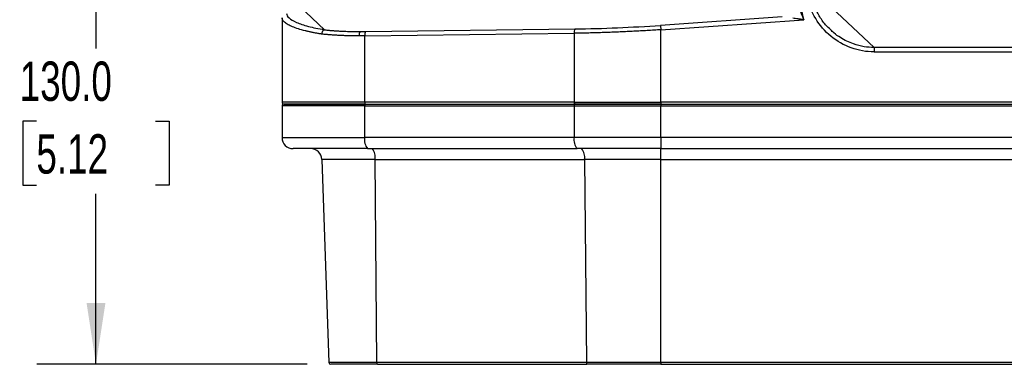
# Model space of a CAD drawing. Header units: millimetres. Extents: x 32 to 1437, y 32 to 1048.
# Tile 8 of 21: x 177 to 441, y 425 to 517. Entities that reach past the tile are written whole.
import ezdxf

# ---------------------------------------------------------------- set-up
doc = ezdxf.new("R2010")
doc.units = ezdxf.units.MM
doc.header["$LTSCALE"] = 5
doc.layers.add('DIMENSIONS', color=140, linetype='Continuous', lineweight=25)
doc.styles.add('SLDTEXTSTYLE0', font='TXT', dxfattribs={"width": 0.7})
doc.dimstyles.new('SLDDIMSTYLE0', dxfattribs={"dimtxt": 10.790039, "dimasz": 16.51, "dimexe": 0, "dimexo": 0.0625, "dimgap": 2.69751, "dimtad": 0, "dimtih": 1, "dimtoh": 1, "dimrnd": 1e-09, "dimzin": 4, "dimdsep": 46, "dimtxsty": 'SLDTEXTSTYLE0', "dimsah": 1, "dimcen": 0.09, "dimadec": 0, "dimazin": 1, "dimtfac": 1, "dimtofl": 0, "dimtmove": 0, "dimatfit": 3, "dimfxl": 0, "dimfrac": 2, "dimtolj": 1, "dimtzin": 12, "dimarcsym": 0})

# ---------------------------------------------------------------- blocks, each defined once
blk = doc.blocks.new('_D')
at = {"layer": 'DIMENSIONS'}
for p, q in [((257.52, 554.7), (181.22, 554.7)), ((197.09, 554.7), (197.09, 509.64)), ((181.06, 490.07), (177.44, 490.07)), ((177.44, 490.07), (177.44, 472.92)), ((213.13, 490.07), (216.75, 490.07)), ((216.75, 490.07), (216.75, 472.92)), ((177.44, 472.92), (181.06, 472.92)), ((216.75, 472.92), (213.13, 472.92)), ((197.09, 424.7), (197.09, 470.51)), ((253.87, 424.7), (181.22, 424.7))]:
    blk.add_line(p, q, dxfattribs=at)
for points in [[(197.09, 554.7), (194.55, 538.19), (199.63, 538.19)], [(197.09, 424.7), (199.63, 441.21), (194.55, 441.21)]]:
    blk.add_solid(points, dxfattribs=at)
at = {"layer": 'DIMENSIONS', "char_height": 10.583, "attachment_point": 1, "style": 'SLDTEXTSTYLE0'}
for s, insert in [('130.0', (176.57, 506.13)), ('5.12', (181.06, 486.57))]:
    blk.add_mtext(s, dxfattribs=dict(at, insert=insert))

msp = doc.modelspace()

# ---------------------------------------------------------------- linework, layer by layer
for p, q in [((387.4003, 517.378491), (375.566767, 576.399348)), ((406.284507, 509.889356), (389.024916, 526.129353)), ((250.067129, 522.603601), (258.484086, 514.683868)), ((247.114192, 517.899706), (247.114192, 495.196424)), ((381.551774, 518.145247), (348.88097, 515.857926)), ((348.962916, 514.687445), (387.4003, 517.378491)), ((269.34962, 513.028285), (325.669202, 513.728555)), ((269.578257, 514.198765), (325.897839, 514.899036)), ((325.669202, 513.728555), (325.669202, 495.196424)), ((348.88097, 515.857926), (348.962916, 514.687445)), ((348.962916, 495.196424), (348.962916, 514.687445)), ((269.34962, 495.196424), (269.34962, 513.028285)), ((577.943877, 509.889356), (406.284507, 509.889356)), ((406.284507, 509.889356), (406.284507, 508.712659)), ((406.284507, 508.712659), (577.943877, 508.712659)), ((269.34962, 495.196424), (247.114192, 495.196424)), ((325.669202, 495.196424), (269.34962, 495.196424)), ((325.669202, 495.196424), (348.962916, 495.196424)), ((635.265467, 495.196424), (348.962916, 495.196424)), ((348.962916, 495.196424), (348.962916, 494.696424)), ((269.34962, 494.196424), (247.114192, 494.196424)), ((247.114192, 494.196424), (247.114192, 485.696424)), ((269.34962, 494.196424), (325.669202, 494.196424)), ((269.34962, 485.696424), (269.34962, 494.196424)), ((269.47903, 494.696424), (325.798612, 494.696424)), ((325.669202, 494.196424), (348.962916, 494.196424)), ((325.669202, 494.196424), (325.669202, 485.696424)), ((348.962916, 494.696424), (348.962916, 494.196424)), ((348.962916, 494.696424), (635.265467, 494.696424)), ((348.962916, 494.196424), (635.265467, 494.196424)), ((348.962916, 485.696424), (348.962916, 494.196424)), ((247.114192, 485.696424), (269.34962, 485.696424)), ((325.669202, 485.696424), (269.34962, 485.696424)), ((348.962916, 485.696424), (325.669202, 485.696424)), ((348.962916, 485.696424), (348.962916, 482.696424)), ((635.265467, 485.696424), (348.962916, 485.696424)), ((270.126077, 482.696424), (326.44566, 482.696424)), ((348.962916, 482.696424), (635.265467, 482.696424)), ((348.962916, 479.801122), (348.962916, 482.696424)), ((272.11927, 479.801122), (257.815298, 479.801122)), ((257.815298, 479.801122), (259.722745, 425.178974)), ((272.11927, 479.801122), (328.438853, 479.801122)), ((272.612954, 425.178974), (272.11927, 479.801122)), ((348.962916, 479.801122), (328.438853, 479.801122)), ((328.438853, 479.801122), (328.932536, 425.178974)), ((348.962916, 479.801122), (635.265467, 479.801122)), ((348.962916, 425.178974), (348.962916, 479.801122)), ((272.612954, 425.178974), (259.722745, 425.178974)), ((328.932536, 425.178974), (272.612954, 425.178974)), ((272.742285, 424.696424), (329.061867, 424.696424)), ((348.962916, 425.178974), (328.932536, 425.178974)), ((635.265467, 425.178974), (348.962916, 425.178974)), ((348.962916, 425.178974), (348.962916, 424.696424)), ((348.962916, 424.696424), (635.265467, 424.696424))]:
    msp.add_line(p, q)
for centre, radius, start, end in [((269.551043, 513.211776), 1.741103, 145.8339532, 186.35397533), ((271.320635, 513.250847), 1.98354, 151.4521627, 186.44241219), ((327.640217, 513.951117), 1.98354, 151.4521627, 186.44241219), ((247.614192, 495.196424), 0.5, 180, 270), ((269.92964, 495.079797), 0.591629, 168.63094549, 220.39069191), ((326.249222, 495.079797), 0.591629, 168.63094549, 220.39069191), ((247.614192, 494.196424), 0.5, 90, 180), ((269.92964, 494.31305), 0.591629, 139.60930809, 191.36905451), ((326.249222, 494.31305), 0.591629, 139.60930809, 191.36905451), ((250.114192, 485.696424), 3, 180, 270), ((272.829741, 484.996664), 3.549775, 168.63094549, 220.39069191), ((329.149323, 484.996664), 3.549775, 168.63094549, 220.39069191), ((254.817125, 479.696424), 3, 2, 90), ((268.765997, 480.454033), 3.416245, 348.98187628, 41.02515592), ((325.08558, 480.454033), 3.416245, 348.98187628, 41.02515592), ((260.222441, 425.196424), 0.5, 182, 270), ((273.171833, 425.070155), 0.569374, 168.98187628, 221.02515592), ((329.491415, 425.070155), 0.569374, 168.98187628, 221.02515592)]:
    msp.add_arc(centre, radius, start, end)
for points, knots in [([(406.284507, 508.712659), (404.215835, 508.712659), (402.133012, 509.081086), (398.19301, 510.509677), (396.337033, 511.569473), (393.080402, 514.250292), (391.680586, 515.870624), (389.509366, 519.472715), (388.73856, 521.453358), (388.32964, 523.492882)], [0, 0, 0, 0, 0.25, 0.25, 0.5, 0.5, 0.75, 0.75, 1, 1, 1, 1]), ([(394.647715, 514.645697), (394.176716, 515.082225), (392.965649, 516.204653), (391.465199, 518.414074), (390.168918, 521.023221), (389.706963, 522.861254), (389.489756, 523.725483)], [0, 0, 0, 0, 0.1811275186, 0.4657276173, 0.7487895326, 1, 1, 1, 1]), ([(248.314188, 519.076403), (248.314188, 518.660086), (248.540753, 518.243799), (249.436343, 517.430675), (250.105424, 517.033878), (251.854666, 516.278325), (252.934927, 515.91961), (255.455909, 515.257009), (256.896731, 514.953181), (258.484086, 514.683868)], [0, 0, 0, 0, 0.25, 0.25, 0.5, 0.5, 0.75, 0.75, 1, 1, 1, 1]), ([(386.243127, 520.129797), (386.298626, 519.997799), (386.416043, 519.718539), (386.602291, 519.275665), (386.815563, 518.768959), (387.083347, 518.131298), (387.283121, 517.656808), (387.4003, 517.378491)], [0, 0, 0, 0, 0.1444676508, 0.305641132, 0.4835291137, 0.6970584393, 1, 1, 1, 1]), ([(257.7622, 513.498337), (257.618717, 513.521854), (257.330687, 513.56906), (256.906207, 513.642093), (256.485603, 513.717079), (256.069836, 513.794162), (255.659043, 513.873302), (255.253592, 513.954511), (254.853793, 514.037785), (254.459979, 514.123126), (254.072481, 514.210532), (253.69163, 514.300006), (252.784604, 514.522086), (251.422129, 514.903494), (249.890787, 515.452512), (248.644413, 516.047365), (247.991517, 516.494987), (247.662201, 516.801115), (247.52833, 516.942234), (247.400434, 517.100498), (247.285605, 517.275932), (247.192791, 517.468538), (247.127247, 517.67829), (247.118653, 517.824035), (247.114192, 517.899706)], [0, 0, 0, 0, 0.02155525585, 0.04327023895, 0.06514510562, 0.08718000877, 0.10937509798, 0.13173051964, 0.154246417, 0.17692293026, 0.19976019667, 0.22275835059, 0.24591752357, 0.36832919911, 0.49860555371, 0.61835150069, 0.75204357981, 0.77736580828, 0.80605482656, 0.83811059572, 0.8735330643, 0.91232217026, 0.95447784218, 1, 1, 1, 1]), ([(387.4003, 517.378491), (387.239558, 517.399599), (386.94016, 517.438915), (386.524302, 517.493552), (386.174796, 517.539257), (385.706747, 517.600438), (385.135455, 517.675533), (384.660083, 517.737776), (384.440874, 517.766479)], [0, 0, 0, 0, 0.16264375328, 0.30293856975, 0.42088451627, 0.5164818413, 0.77703402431, 1, 1, 1, 1]), ([(258.473738, 514.66666), (258.451264, 514.658752), (258.405289, 514.642574), (258.335995, 514.606088), (258.265534, 514.559075), (258.195016, 514.500077), (258.125654, 514.429095), (258.058784, 514.346196), (257.982224, 514.231741), (257.903365, 514.080071), (257.833564, 513.890078), (257.784481, 513.694378), (257.769518, 513.562723), (257.7622, 513.498338)], [0, 0, 0, 0, 0.0636536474, 0.1302155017, 0.1995648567, 0.2715195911, 0.3458325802, 0.4221912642, 0.5002210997, 0.629892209, 0.7575710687, 0.8814399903, 1, 1, 1, 1]), ([(258.473738, 514.66666), (258.476958, 514.667851), (258.483717, 514.670351), (258.487854, 514.674586), (258.488278, 514.679188), (258.485556, 514.682226), (258.484086, 514.683868)], [0, 0, 0, 0, 0.2054056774, 0.4311527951, 0.6926703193, 1, 1, 1, 1]), ([(258.473738, 514.66666), (258.616103, 514.651136), (258.900577, 514.620115), (259.33569, 514.576447), (259.776391, 514.534939), (260.223315, 514.495793), (260.676293, 514.458953), (261.135369, 514.424435), (261.600532, 514.392235), (262.071784, 514.362354), (262.549125, 514.334791), (263.139437, 514.303966), (263.84665, 514.272091), (264.675434, 514.24198), (265.516106, 514.218529), (266.36888, 514.201902), (267.232926, 514.191492), (267.81773, 514.19021), (268.110431, 514.189568)], [0, 0, 0, 0, 0.0502183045, 0.1003467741, 0.1504046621, 0.2004113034, 0.2503860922, 0.30034846, 0.3503178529, 0.4003137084, 0.4503554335, 0.5004623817, 0.5838950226, 0.667136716, 0.7502776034, 0.8334081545, 0.9166188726, 1, 1, 1, 1]), ([(268.110431, 514.189568), (268.272485, 514.189772), (268.596571, 514.190181), (269.085954, 514.193247), (269.414145, 514.196926), (269.578257, 514.198765)], [0, 0, 0, 0, 0.333343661, 0.6666403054, 1, 1, 1, 1]), ([(348.962916, 514.687445), (348.658487, 514.666606), (348.049862, 514.624944), (347.137198, 514.564972), (346.225298, 514.506876), (345.314243, 514.450835), (344.40413, 514.396802), (343.495049, 514.344789), (342.587094, 514.294794), (341.680355, 514.246816), (340.774924, 514.200855), (339.870893, 514.156912), (338.968351, 514.114987), (338.067387, 514.075079), (337.168093, 514.037189), (336.270557, 514.001317), (335.374867, 513.967462), (334.481112, 513.935625), (333.58938, 513.905806), (332.699756, 513.878004), (331.812329, 513.852219), (330.927185, 513.828453), (330.044408, 513.806703), (329.164087, 513.786974), (328.286292, 513.769252), (327.411164, 513.753586), (326.538576, 513.739793), (325.95893, 513.7323), (325.669202, 513.728555)], [0, 0, 0, 0, 0.03881439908, 0.07759910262, 0.11635429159, 0.15508014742, 0.19377685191, 0.23244458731, 0.27108353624, 0.30969388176, 0.34827580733, 0.3868294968, 0.42535513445, 0.46385290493, 0.50232299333, 0.54076558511, 0.57918086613, 0.61756902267, 0.65593024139, 0.69426470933, 0.73257261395, 0.77085414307, 0.80910948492, 0.84733882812, 0.88554236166, 0.92372027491, 0.96187275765, 1, 1, 1, 1]), ([(325.897839, 514.899036), (329.640453, 514.945571), (333.448761, 515.049418), (341.131727, 515.369963), (345.006328, 515.586658), (348.88097, 515.857926)], [0, 0, 0, 0, 0.5, 0.5, 1, 1, 1, 1]), ([(406.284507, 509.889356), (405.385836, 509.934773), (403.504084, 510.029873), (401.042422, 510.693894), (398.927075, 511.568838), (397.161014, 512.57144), (395.69169, 513.570158), (394.916215, 514.36908), (394.647715, 514.645697)], [0, 0, 0, 0, 0.2090572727, 0.4377511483, 0.5891481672, 0.7411258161, 0.9103678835, 1, 1, 1, 1]), ([(267.820635, 513.019087), (267.648198, 513.019297), (267.303111, 513.019716), (266.789235, 513.023101), (266.277936, 513.028503), (265.769676, 513.03612), (265.264563, 513.0459), (264.762798, 513.057856), (264.26456, 513.071985), (263.770031, 513.088288), (263.279393, 513.106764), (262.792828, 513.127413), (262.310517, 513.150236), (261.832641, 513.175233), (261.35938, 513.202403), (260.890913, 513.231746), (260.427421, 513.263264), (259.969079, 513.296954), (259.516076, 513.33282), (259.068545, 513.370849), (258.626827, 513.411092), (258.190476, 513.453358), (257.905029, 513.483337), (257.7622, 513.498337)], [0, 0, 0, 0, 0.0469939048, 0.09404569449, 0.1411561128, 0.1883259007, 0.23555579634, 0.28284653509, 0.33019884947, 0.37761346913, 0.42509112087, 0.47263252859, 0.52023841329, 0.56790949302, 0.61564648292, 0.66345009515, 0.71132103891, 0.75926002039, 0.80726774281, 0.85534490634, 0.90349220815, 0.95171034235, 1, 1, 1, 1]), ([(269.34962, 513.028285), (269.178653, 513.026445), (268.836751, 513.022767), (268.326978, 513.0197), (267.989406, 513.019292), (267.820635, 513.019087)], [0, 0, 0, 0, 0.3333939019, 0.6667255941, 1, 1, 1, 1]), ([(247.614192, 494.696424), (247.615041, 494.696424), (247.616738, 494.696424), (247.630488, 494.696424), (247.652442, 494.696424), (247.683403, 494.696424), (247.723157, 494.696424), (247.77176, 494.696424), (247.829197, 494.696424), (247.895475, 494.696424), (248.062585, 494.696424), (248.407544, 494.696424), (249.071013, 494.696424), (249.930797, 494.696424), (251.350091, 494.696424), (253.597866, 494.696424), (256.406057, 494.696424), (258.924059, 494.696424), (260.909157, 494.696424), (262.984382, 494.696424), (264.69309, 494.696424), (265.991986, 494.696424), (266.849173, 494.696424), (267.716109, 494.696424), (268.592138, 494.696424), (269.183251, 494.696424), (269.47903, 494.696424)], [0, 0, 0, 0, 0.013257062, 0.0265005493, 0.0397344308, 0.0529626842, 0.066189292, 0.0794182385, 0.0926535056, 0.1058990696, 0.1191588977, 0.1811725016, 0.24319982, 0.3069657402, 0.3707452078, 0.5000016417, 0.6292580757, 0.6930239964, 0.7568034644, 0.8188170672, 0.8808443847, 0.9046964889, 0.9285148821, 0.9523227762, 0.9761434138, 1, 1, 1, 1]), ([(269.47903, 494.696424), (269.314495, 494.696424), (268.985593, 494.696424), (268.495492, 494.696424), (268.008167, 494.696424), (267.523827, 494.696424), (267.042417, 494.696424), (266.563951, 494.696424), (266.088426, 494.696424), (265.615839, 494.696424), (264.570907, 494.696424), (262.984523, 494.696424), (260.909454, 494.696424), (258.924197, 494.696424), (256.406175, 494.696424), (253.597866, 494.696424), (251.350186, 494.696424), (249.930864, 494.696424), (249.071124, 494.696424), (248.407581, 494.696424), (248.036014, 494.696424), (247.838525, 494.696424), (247.738158, 494.696424), (247.666993, 494.696424), (247.622435, 494.696424), (247.616941, 494.696424), (247.614192, 494.696424)], [0, 0, 0, 0, 0.013257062, 0.0265005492, 0.0397344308, 0.0529626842, 0.066189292, 0.0794182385, 0.0926535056, 0.1058990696, 0.1191588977, 0.1811725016, 0.24319982, 0.3069657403, 0.3707452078, 0.5000016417, 0.6292580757, 0.6930239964, 0.7568034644, 0.8188170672, 0.8808443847, 0.9046964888, 0.9285148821, 0.9523227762, 0.9761434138, 1, 1, 1, 1]), ([(325.798612, 494.696424), (326.113549, 494.696424), (326.743239, 494.696424), (327.690911, 494.696424), (328.640474, 494.696424), (329.592176, 494.696424), (330.545951, 494.696424), (331.501816, 494.696424), (332.459767, 494.696424), (333.419805, 494.696424), (334.38193, 494.696424), (335.346141, 494.696424), (336.31244, 494.696424), (337.510976, 494.696424), (338.94242, 494.696424), (340.607437, 494.696424), (342.274529, 494.696424), (343.943692, 494.696424), (345.614927, 494.696424), (347.288232, 494.696424), (348.404523, 494.696424), (348.962916, 494.696424)], [0, 0, 0, 0, 0.0417105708, 0.083396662, 0.125063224, 0.1667152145, 0.2083575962, 0.2499953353, 0.2916333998, 0.3332767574, 0.3749303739, 0.4165992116, 0.4582882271, 0.5000023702, 0.5714902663, 0.6429166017, 0.7143063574, 0.785684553, 0.8570762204, 0.928506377, 1, 1, 1, 1]), ([(348.962916, 494.696424), (348.637144, 494.696424), (347.985789, 494.696424), (347.009121, 494.696424), (346.033142, 494.696424), (345.057853, 494.696424), (344.083252, 494.696424), (343.109342, 494.696424), (342.136121, 494.696424), (341.163589, 494.696424), (340.191747, 494.696424), (339.220594, 494.696424), (338.250131, 494.696424), (337.049875, 494.696424), (335.621938, 494.696424), (333.969155, 494.696424), (332.322469, 494.696424), (330.681833, 494.696424), (329.047443, 494.696424), (327.418565, 494.696424), (326.338756, 494.696424), (325.798612, 494.696424)], [0, 0, 0, 0, 0.04171057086, 0.08339666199, 0.12506322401, 0.16671521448, 0.2083575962, 0.24999533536, 0.29163339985, 0.33327675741, 0.37493037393, 0.41659921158, 0.45828822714, 0.50000237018, 0.57149026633, 0.64291660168, 0.7143063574, 0.78568455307, 0.85707622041, 0.928506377, 1, 1, 1, 1]), ([(270.126077, 482.696424), (264.385201, 482.696424), (259.31176, 482.696424), (252.075543, 482.696424), (250.114192, 482.696424), (250.114192, 482.696424)], [0, 0, 0, 0, 0.5, 0.5, 1, 1, 1, 1]), ([(272.742285, 424.696424), (269.150675, 424.696424), (265.976627, 424.696424), (261.449502, 424.696424), (260.222441, 424.696424), (260.222441, 424.696424)], [0, 0, 0, 0, 0.5, 0.5, 1, 1, 1, 1])]:
    msp.add_open_spline(points, degree=3, knots=knots)
for points in [[(348.962916, 482.696424), (341.359986, 482.696424), (333.789527, 482.696424), (326.44566, 482.696424)], [(348.962916, 424.696424), (342.243346, 424.696424), (335.552474, 424.696424), (329.061867, 424.696424)]]:
    msp.add_open_spline(points, degree=3)

# ---------------------------------------------------------------- dimensions: what is measured, and where the dimension line sits
at = {"layer": 'DIMENSIONS'}
dim = msp.add_linear_dim(base=(197.094369, 424.696424), p1=(263.874192, 554.696424), p2=(260.222441, 424.696424), angle=90, dimstyle='SLDDIMSTYLE0', dxfattribs=at)
dim.commit()
dim.dimension.update_dxf_attribs({"geometry": '_D', "text_midpoint": (197.094369, 490.072293), "dimtype": 160})

doc.saveas('drawing.dxf')
